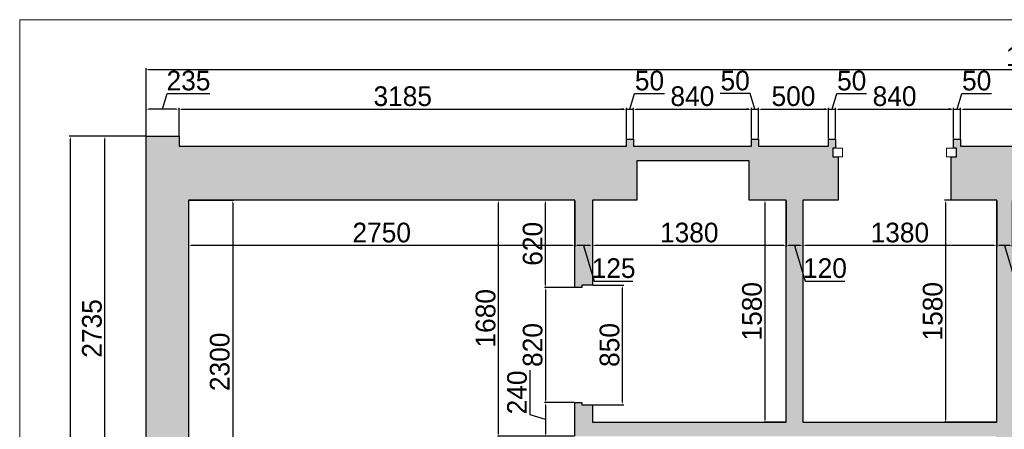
# Model space of a CAD drawing. Header units: feet. Extents: x 1858128 to 1982678, y 4638096 to 4671392.
# Tile 2 of 17: x 1858128 to 1865139, y 4649534 to 4652449. Entities that reach past the tile are written whole.
import ezdxf

# ---------------------------------------------------------------- set-up
doc = ezdxf.new("R2010")
doc.units = ezdxf.units.FT
doc.header["$MEASUREMENT"] = 0
doc.header["$PDMODE"] = 98
doc.header["$PDSIZE"] = 0.3
doc.styles.get("Standard").update_dxf_attribs({"font": 'ACADNUSX.TTF'})
doc.dimstyles.new('ISO-25', dxfattribs={"dimscale": 7, "dimtxt": 20, "dimasz": 2.5, "dimexe": 1.25, "dimexo": 0.625, "dimgap": 3, "dimtad": 1, "dimdec": 0, "dimtxsty": 'Standard', "dimcen": 2.5, "dimadec": 0, "dimazin": 0, "dimtfac": 1, "dimtdec": 0, "dimtmove": 0, "dimatfit": 3, "dimfxl": 1.25, "dimarcsym": 0})

# ---------------------------------------------------------------- blocks, each defined once
blk = doc.blocks.new('*D5460')
at = {"color": 0, "lineweight": -2, "transparency": 16777216}
for p, q in [((1865085.3, 4651159.5), (1865085.3, 4650832.5)), ((1865195.3, 4651159.5), (1865195.3, 4650832.5)), ((1865177.8, 4650841.2), (1865102.8, 4650841.2)), ((1865140.3, 4650841.2), (1865216.3, 4650588)), ((1865216.3, 4650588), (1865481.1, 4650588))]:
    blk.add_line(p, q, dxfattribs=at)
at = {"color": 0, "lineweight": 0, "transparency": 16777216}
for points in [[(1865102.8, 4650844.1), (1865102.8, 4650838.3), (1865085.3, 4650841.2)], [(1865177.8, 4650844.1), (1865177.8, 4650838.3), (1865195.3, 4650841.2)]]:
    blk.add_solid(points, dxfattribs=at)
at = {"layer": 'Defpoints', "color": 0, "lineweight": 0, "transparency": 16777216}
for p in [(1865085.3, 4651163.8, -26089.3), (1865195.3, 4651163.8, -26089.3), (1865085.3, 4650841.2)]:
    blk.add_point(p, dxfattribs=at)
at = {"color": 0, "lineweight": 0, "transparency": 16777216, "insert": (1865348.7, 4650680), "char_height": 140, "attachment_point": 5}
blk.add_mtext('110', dxfattribs=at)
blk = doc.blocks.new('*D5461')
at = {"color": 0, "lineweight": -2, "transparency": 16777216}
for p, q in [((1863705.3, 4651159.5), (1863705.3, 4650832.5)), ((1865085.3, 4651159.5), (1865085.3, 4650832.5)), ((1865067.8, 4650841.2), (1863722.8, 4650841.2))]:
    blk.add_line(p, q, dxfattribs=at)
at = {"color": 0, "lineweight": 0, "transparency": 16777216}
for points in [[(1863722.8, 4650844.1), (1863722.8, 4650838.3), (1863705.3, 4650841.2)], [(1865067.8, 4650844.1), (1865067.8, 4650838.3), (1865085.3, 4650841.2)]]:
    blk.add_solid(points, dxfattribs=at)
at = {"layer": 'Defpoints', "color": 0, "lineweight": 0, "transparency": 16777216}
for p in [(1863705.3, 4651163.8, -26089.3), (1865085.3, 4651163.8, -26089.3), (1863705.3, 4650841.2)]:
    blk.add_point(p, dxfattribs=at)
at = {"color": 0, "lineweight": 0, "transparency": 16777216, "insert": (1864395.3, 4650933.2), "char_height": 140, "attachment_point": 5}
blk.add_mtext('1380', dxfattribs=at)
blk = doc.blocks.new('*D5462')
at = {"color": 0, "lineweight": -2, "transparency": 16777216}
for p, q in [((1863585.8, 4651159.5), (1863585.8, 4650832.5)), ((1863705.3, 4651159.5), (1863705.3, 4650832.5)), ((1863687.8, 4650841.2), (1863603.3, 4650841.2)), ((1863645.6, 4650841.2), (1863721.6, 4650588)), ((1863721.6, 4650588), (1864002.7, 4650588))]:
    blk.add_line(p, q, dxfattribs=at)
at = {"color": 0, "lineweight": 0, "transparency": 16777216}
for points in [[(1863603.3, 4650844.1), (1863603.3, 4650838.3), (1863585.8, 4650841.2)], [(1863687.8, 4650844.1), (1863687.8, 4650838.3), (1863705.3, 4650841.2)]]:
    blk.add_solid(points, dxfattribs=at)
at = {"layer": 'Defpoints', "color": 0, "lineweight": 0, "transparency": 16777216}
for p in [(1863585.8, 4651163.8, -26089.3), (1863705.3, 4651163.8, -26089.3), (1863585.8, 4650841.2)]:
    blk.add_point(p, dxfattribs=at)
at = {"color": 0, "lineweight": 0, "transparency": 16777216, "insert": (1863862.1, 4650680), "char_height": 140, "attachment_point": 5}
blk.add_mtext('120', dxfattribs=at)
blk = doc.blocks.new('*D5463')
at = {"color": 0, "lineweight": -2, "transparency": 16777216}
for p, q in [((1862205.8, 4651159.5), (1862205.8, 4650832.5)), ((1863585.8, 4651159.5), (1863585.8, 4650832.5)), ((1863568.3, 4650841.2), (1862223.3, 4650841.2))]:
    blk.add_line(p, q, dxfattribs=at)
at = {"color": 0, "lineweight": 0, "transparency": 16777216}
for points in [[(1862223.3, 4650844.1), (1862223.3, 4650838.3), (1862205.8, 4650841.2)], [(1863568.3, 4650844.1), (1863568.3, 4650838.3), (1863585.8, 4650841.2)]]:
    blk.add_solid(points, dxfattribs=at)
at = {"layer": 'Defpoints', "color": 0, "lineweight": 0, "transparency": 16777216}
for p in [(1862205.8, 4651163.8, -26089.3), (1863585.8, 4651163.8, -26089.3), (1862205.8, 4650841.2)]:
    blk.add_point(p, dxfattribs=at)
at = {"color": 0, "lineweight": 0, "transparency": 16777216, "insert": (1862895.8, 4650933.2), "char_height": 140, "attachment_point": 5}
blk.add_mtext('1380', dxfattribs=at)
blk = doc.blocks.new('*D5464')
at = {"color": 0, "lineweight": -2, "transparency": 16777216}
for p, q in [((1862080.8, 4651159.5), (1862080.8, 4650832.5)), ((1862205.8, 4651159.5), (1862205.8, 4650832.5)), ((1862188.3, 4650841.2), (1862098.3, 4650841.2)), ((1862143.3, 4650841.2), (1862219.3, 4650588)), ((1862219.3, 4650588), (1862494.6, 4650588))]:
    blk.add_line(p, q, dxfattribs=at)
at = {"color": 0, "lineweight": 0, "transparency": 16777216}
for points in [[(1862098.3, 4650844.1), (1862098.3, 4650838.3), (1862080.8, 4650841.2)], [(1862188.3, 4650844.1), (1862188.3, 4650838.3), (1862205.8, 4650841.2)]]:
    blk.add_solid(points, dxfattribs=at)
at = {"layer": 'Defpoints', "color": 0, "lineweight": 0, "transparency": 16777216}
for p in [(1862080.8, 4651163.8, -26089.3), (1862205.8, 4651163.8, -26089.3), (1862080.8, 4650841.2)]:
    blk.add_point(p, dxfattribs=at)
at = {"color": 0, "lineweight": 0, "transparency": 16777216, "insert": (1862357, 4650680), "char_height": 140, "attachment_point": 5}
blk.add_mtext('125', dxfattribs=at)
blk = doc.blocks.new('*D5465')
at = {"color": 0, "lineweight": -2, "transparency": 16777216}
for p, q in [((1859330.8, 4651159.5), (1859330.8, 4650832.5)), ((1862080.8, 4651159.5), (1862080.8, 4650832.5)), ((1862063.3, 4650841.2), (1859348.3, 4650841.2))]:
    blk.add_line(p, q, dxfattribs=at)
at = {"color": 0, "lineweight": 0, "transparency": 16777216}
for points in [[(1859348.3, 4650844.1), (1859348.3, 4650838.3), (1859330.8, 4650841.2)], [(1862063.3, 4650844.1), (1862063.3, 4650838.3), (1862080.8, 4650841.2)]]:
    blk.add_solid(points, dxfattribs=at)
at = {"layer": 'Defpoints', "color": 0, "lineweight": 0, "transparency": 16777216}
for p in [(1859330.8, 4651163.8, -26089.3), (1862080.8, 4651163.8, -26089.3), (1859330.8, 4650841.2)]:
    blk.add_point(p, dxfattribs=at)
at = {"color": 0, "lineweight": 0, "transparency": 16777216, "insert": (1860705.8, 4650933.3), "char_height": 140, "attachment_point": 5}
blk.add_mtext('2750', dxfattribs=at)
blk = doc.blocks.new('*D5466')
at = {"color": 0, "lineweight": -2, "transparency": 16777216}
for p, q in [((1859335.2, 4651163.8), (1859653.8, 4651163.8)), ((1859645.1, 4651146.3), (1859645.1, 4648881.3)), ((1859335.2, 4648863.8), (1859653.8, 4648863.8))]:
    blk.add_line(p, q, dxfattribs=at)
at = {"color": 0, "lineweight": 0, "transparency": 16777216}
for points in [[(1859642.2, 4651146.3), (1859648, 4651146.3), (1859645.1, 4651163.8)], [(1859642.2, 4648881.3), (1859648, 4648881.3), (1859645.1, 4648863.8)]]:
    blk.add_solid(points, dxfattribs=at)
at = {"layer": 'Defpoints', "color": 0, "lineweight": 0, "transparency": 16777216}
for p in [(1859330.8, 4651163.8, -26089.3), (1859330.8, 4648863.8, -26089.3), (1859645.1, 4648863.8)]:
    blk.add_point(p, dxfattribs=at)
at = {"color": 0, "lineweight": 0, "transparency": 16777216, "insert": (1859553.1, 4650013.8), "char_height": 140, "attachment_point": 5, "rotation": 90}
blk.add_mtext('2300', dxfattribs=at)
blk = doc.blocks.new('*D5501')
at = {"color": 0, "lineweight": -2, "transparency": 16777216}
for p, q in [((1859026.5, 4651618.8), (1858726.1, 4651618.8)), ((1858734.9, 4648901.3), (1858734.9, 4651601.3)), ((1859026.5, 4648883.8), (1858726.1, 4648883.8))]:
    blk.add_line(p, q, dxfattribs=at)
at = {"color": 0, "lineweight": 0, "transparency": 16777216}
for points in [[(1858732, 4651601.3), (1858737.8, 4651601.3), (1858734.9, 4651618.8)], [(1858732, 4648901.3), (1858737.8, 4648901.3), (1858734.9, 4648883.8)]]:
    blk.add_solid(points, dxfattribs=at)
at = {"layer": 'Defpoints', "color": 0, "lineweight": 0, "transparency": 16777216}
for p in [(1858734.9, 4651618.8), (1859030.8, 4651618.8, -26089.3), (1859030.8, 4648883.8, -26089.3)]:
    blk.add_point(p, dxfattribs=at)
at = {"color": 0, "lineweight": 0, "transparency": 16777216, "insert": (1858642.8, 4650251.3), "char_height": 140, "attachment_point": 5, "rotation": 90}
blk.add_mtext('2735', dxfattribs=at)
blk = doc.blocks.new('*D5533')
at = {"color": 0, "lineweight": -2, "transparency": 16777216}
for p, q in [((1862076.5, 4651163.8), (1861864.2, 4651163.8)), ((1861873, 4650561.3), (1861873, 4651146.3)), ((1862076.5, 4650543.8), (1861864.2, 4650543.8))]:
    blk.add_line(p, q, dxfattribs=at)
at = {"color": 0, "lineweight": 0, "transparency": 16777216}
for points in [[(1861870.1, 4651146.3), (1861875.9, 4651146.3), (1861873, 4651163.8)], [(1861870.1, 4650561.3), (1861875.9, 4650561.3), (1861873, 4650543.8)]]:
    blk.add_solid(points, dxfattribs=at)
at = {"layer": 'Defpoints', "color": 0, "lineweight": 0, "transparency": 16777216}
for p in [(1861873, 4651163.8), (1862080.8, 4651163.8, -26089.3), (1862080.8, 4650543.8, -26089.3)]:
    blk.add_point(p, dxfattribs=at)
at = {"color": 0, "lineweight": 0, "transparency": 16777216, "insert": (1861781, 4650853.8), "char_height": 140, "attachment_point": 5, "rotation": 90}
blk.add_mtext('620', dxfattribs=at)
blk = doc.blocks.new('*D5534')
at = {"color": 0, "lineweight": -2, "transparency": 16777216}
for p, q in [((1865081, 4651163.8), (1864712.8, 4651163.8)), ((1864721.5, 4651146.3), (1864721.5, 4649601.3)), ((1865081, 4649583.8), (1864712.8, 4649583.8))]:
    blk.add_line(p, q, dxfattribs=at)
at = {"color": 0, "lineweight": 0, "transparency": 16777216}
for points in [[(1864718.6, 4651146.3), (1864724.4, 4651146.3), (1864721.5, 4651163.8)], [(1864718.6, 4649601.3), (1864724.4, 4649601.3), (1864721.5, 4649583.8)]]:
    blk.add_solid(points, dxfattribs=at)
at = {"layer": 'Defpoints', "color": 0, "lineweight": 0, "transparency": 16777216}
for p in [(1865085.3, 4651163.8, -26089.3), (1864721.5, 4649583.8), (1865085.3, 4649583.8, -26089.3)]:
    blk.add_point(p, dxfattribs=at)
at = {"color": 0, "lineweight": 0, "transparency": 16777216, "insert": (1864629.5, 4650373.8), "char_height": 140, "attachment_point": 5, "rotation": 90}
blk.add_mtext('1580', dxfattribs=at)
blk = doc.blocks.new('*D5535')
at = {"color": 0, "lineweight": -2, "transparency": 16777216}
for p, q in [((1863581.5, 4651163.8), (1863426, 4651163.8)), ((1863434.8, 4651146.3), (1863434.8, 4649601.3)), ((1863581.5, 4649583.8), (1863426, 4649583.8))]:
    blk.add_line(p, q, dxfattribs=at)
at = {"color": 0, "lineweight": 0, "transparency": 16777216}
for points in [[(1863431.8, 4651146.3), (1863437.7, 4651146.3), (1863434.8, 4651163.8)], [(1863431.8, 4649601.3), (1863437.7, 4649601.3), (1863434.8, 4649583.8)]]:
    blk.add_solid(points, dxfattribs=at)
at = {"layer": 'Defpoints', "color": 0, "lineweight": 0, "transparency": 16777216}
for p in [(1863585.8, 4651163.8, -26089.3), (1863434.8, 4649583.8), (1863585.8, 4649583.8, -26089.3)]:
    blk.add_point(p, dxfattribs=at)
at = {"color": 0, "lineweight": 0, "transparency": 16777216, "insert": (1863342.8, 4650373.8), "char_height": 140, "attachment_point": 5, "rotation": 90}
blk.add_mtext('1580', dxfattribs=at)
blk = doc.blocks.new('*D5536')
at = {"color": 0, "lineweight": -2, "transparency": 16777216}
for p, q in [((1859026.5, 4651618.8), (1858480.1, 4651618.8)), ((1858488.8, 4645131.3), (1858488.8, 4651601.3)), ((1859023.5, 4645113.8), (1858480.1, 4645113.8))]:
    blk.add_line(p, q, dxfattribs=at)
at = {"color": 0, "lineweight": 0, "transparency": 16777216}
for points in [[(1858485.9, 4651601.3), (1858491.7, 4651601.3), (1858488.8, 4651618.8)], [(1858485.9, 4645131.3), (1858491.7, 4645131.3), (1858488.8, 4645113.8)]]:
    blk.add_solid(points, dxfattribs=at)
at = {"layer": 'Defpoints', "color": 0, "lineweight": 0, "transparency": 16777216}
for p in [(1858488.8, 4651618.8), (1859030.8, 4651618.8, -26089.3), (1859027.8, 4645113.8, -26089.3)]:
    blk.add_point(p, dxfattribs=at)
at = {"color": 0, "lineweight": 0, "transparency": 16777216, "insert": (1858396.8, 4648366.3), "char_height": 140, "attachment_point": 5, "rotation": 90}
blk.add_mtext('6505', dxfattribs=at)
blk = doc.blocks.new('*D5537')
at = {"color": 0, "lineweight": -2, "transparency": 16777216}
for p, q in [((1859027.8, 4651623.2), (1859027.8, 4652104.1)), ((1859045.3, 4652095.3), (1871775.3, 4652095.3)), ((1871792.8, 4651623.2), (1871792.8, 4652104.1))]:
    blk.add_line(p, q, dxfattribs=at)
at = {"color": 0, "lineweight": 0, "transparency": 16777216}
for points in [[(1859045.3, 4652098.2), (1859045.3, 4652092.4), (1859027.8, 4652095.3)], [(1871775.3, 4652098.2), (1871775.3, 4652092.4), (1871792.8, 4652095.3)]]:
    blk.add_solid(points, dxfattribs=at)
at = {"layer": 'Defpoints', "color": 0, "lineweight": 0, "transparency": 16777216}
for p in [(1871792.8, 4652095.3), (1859027.8, 4651618.8, -26089.3), (1871792.8, 4651618.8, -26089.3)]:
    blk.add_point(p, dxfattribs=at)
at = {"color": 0, "lineweight": 0, "transparency": 16777216, "insert": (1865410.3, 4652187.4), "char_height": 140, "attachment_point": 5}
blk.add_mtext('12765', dxfattribs=at)
blk = doc.blocks.new('*D5538')
at = {"color": 0, "lineweight": -2, "transparency": 16777216}
for p, q in [((1859262.8, 4651623.2), (1859262.8, 4651820.5)), ((1859280.3, 4651811.7), (1862430.3, 4651811.7)), ((1862447.8, 4651578.2), (1862447.8, 4651820.5))]:
    blk.add_line(p, q, dxfattribs=at)
at = {"color": 0, "lineweight": 0, "transparency": 16777216}
for points in [[(1859280.3, 4651814.6), (1859280.3, 4651808.8), (1859262.8, 4651811.7)], [(1862430.3, 4651814.6), (1862430.3, 4651808.8), (1862447.8, 4651811.7)]]:
    blk.add_solid(points, dxfattribs=at)
at = {"layer": 'Defpoints', "color": 0, "lineweight": 0, "transparency": 16777216}
for p in [(1862447.8, 4651811.7), (1859262.8, 4651618.8, -26089.3), (1862447.8, 4651573.8, -26089.3)]:
    blk.add_point(p, dxfattribs=at)
at = {"color": 0, "lineweight": 0, "transparency": 16777216, "insert": (1860855.3, 4651903.7), "char_height": 140, "attachment_point": 5}
blk.add_mtext('3185', dxfattribs=at)
blk = doc.blocks.new('*D5539')
at = {"color": 0, "lineweight": -2, "transparency": 16777216}
for p, q in [((1859145.3, 4651811.7), (1859178.7, 4651923)), ((1859178.7, 4651923), (1859480.8, 4651923)), ((1859027.8, 4651623.2), (1859027.8, 4651820.5)), ((1859245.3, 4651811.7), (1859045.3, 4651811.7)), ((1859262.8, 4651623.2), (1859262.8, 4651820.5))]:
    blk.add_line(p, q, dxfattribs=at)
at = {"color": 0, "lineweight": 0, "transparency": 16777216}
for points in [[(1859045.3, 4651814.6), (1859045.3, 4651808.8), (1859027.8, 4651811.7)], [(1859245.3, 4651814.6), (1859245.3, 4651808.8), (1859262.8, 4651811.7)]]:
    blk.add_solid(points, dxfattribs=at)
at = {"layer": 'Defpoints', "color": 0, "lineweight": 0, "transparency": 16777216}
for p in [(1859027.8, 4651811.7), (1859027.8, 4651618.8, -26089.3), (1859262.8, 4651618.8, -26089.3)]:
    blk.add_point(p, dxfattribs=at)
at = {"color": 0, "lineweight": 0, "transparency": 16777216, "insert": (1859329.8, 4652014.9), "char_height": 140, "attachment_point": 5}
blk.add_mtext('235', dxfattribs=at)
blk = doc.blocks.new('*D5540')
at = {"color": 0, "lineweight": -2, "transparency": 16777216}
for p, q in [((1862472.8, 4651811.7), (1862506.2, 4651923)), ((1862506.2, 4651923), (1862718.5, 4651923)), ((1862430.3, 4651811.7), (1862412.8, 4651811.7)), ((1862447.8, 4651578.2), (1862447.8, 4651820.5)), ((1862447.8, 4651811.7), (1862497.8, 4651811.7)), ((1862447.8, 4651811.7), (1862497.8, 4651811.7)), ((1862497.8, 4651603.2), (1862497.8, 4651820.5)), ((1862515.3, 4651811.7), (1862532.8, 4651811.7))]:
    blk.add_line(p, q, dxfattribs=at)
at = {"color": 0, "lineweight": 0, "transparency": 16777216}
for points in [[(1862430.3, 4651814.6), (1862430.3, 4651808.8), (1862447.8, 4651811.7)], [(1862515.3, 4651814.6), (1862515.3, 4651808.8), (1862497.8, 4651811.7)]]:
    blk.add_solid(points, dxfattribs=at)
at = {"layer": 'Defpoints', "color": 0, "lineweight": 0, "transparency": 16777216}
for p in [(1862497.8, 4651811.7), (1862447.8, 4651573.8, -26089.3), (1862497.8, 4651598.8, -26089.3)]:
    blk.add_point(p, dxfattribs=at)
at = {"color": 0, "lineweight": 0, "transparency": 16777216, "insert": (1862612.4, 4652014.9), "char_height": 140, "attachment_point": 5}
blk.add_mtext('50', dxfattribs=at)
blk = doc.blocks.new('*D5541')
at = {"color": 0, "lineweight": -2, "transparency": 16777216}
for p, q in [((1862497.8, 4651603.2), (1862497.8, 4651820.5)), ((1862515.3, 4651811.7), (1863320.3, 4651811.7)), ((1863337.8, 4651603.2), (1863337.8, 4651820.5))]:
    blk.add_line(p, q, dxfattribs=at)
at = {"color": 0, "lineweight": 0, "transparency": 16777216}
for points in [[(1862515.3, 4651814.6), (1862515.3, 4651808.8), (1862497.8, 4651811.7)], [(1863320.3, 4651814.6), (1863320.3, 4651808.8), (1863337.8, 4651811.7)]]:
    blk.add_solid(points, dxfattribs=at)
at = {"layer": 'Defpoints', "color": 0, "lineweight": 0, "transparency": 16777216}
for p in [(1863337.8, 4651811.7), (1862497.8, 4651598.8, -26089.3), (1863337.8, 4651598.8, -26089.3)]:
    blk.add_point(p, dxfattribs=at)
at = {"color": 0, "lineweight": 0, "transparency": 16777216, "insert": (1862917.8, 4651903.7), "char_height": 140, "attachment_point": 5}
blk.add_mtext('840', dxfattribs=at)
blk = doc.blocks.new('*D5542')
at = {"color": 0, "lineweight": -2, "transparency": 16777216}
for p, q in [((1863328.6, 4651923), (1863116.4, 4651923)), ((1863362.8, 4651811.7), (1863328.6, 4651923)), ((1863320.3, 4651811.7), (1863302.8, 4651811.7)), ((1863337.8, 4651603.2), (1863337.8, 4651820.5)), ((1863337.8, 4651811.7), (1863387.8, 4651811.7)), ((1863337.8, 4651811.7), (1863387.8, 4651811.7)), ((1863387.8, 4651603.2), (1863387.8, 4651820.5)), ((1863405.3, 4651811.7), (1863422.8, 4651811.7))]:
    blk.add_line(p, q, dxfattribs=at)
at = {"color": 0, "lineweight": 0, "transparency": 16777216}
for points in [[(1863320.3, 4651814.6), (1863320.3, 4651808.8), (1863337.8, 4651811.7)], [(1863405.3, 4651814.6), (1863405.3, 4651808.8), (1863387.8, 4651811.7)]]:
    blk.add_solid(points, dxfattribs=at)
at = {"layer": 'Defpoints', "color": 0, "lineweight": 0, "transparency": 16777216}
for p in [(1863387.8, 4651811.7), (1863337.8, 4651598.8, -26089.3), (1863387.8, 4651598.8, -26089.3)]:
    blk.add_point(p, dxfattribs=at)
at = {"color": 0, "lineweight": 0, "transparency": 16777216, "insert": (1863222.5, 4652014.9), "char_height": 140, "attachment_point": 5}
blk.add_mtext('50', dxfattribs=at)
blk = doc.blocks.new('*D5543')
at = {"color": 0, "lineweight": -2, "transparency": 16777216}
for p, q in [((1863387.8, 4651603.2), (1863387.8, 4651820.5)), ((1863405.3, 4651811.7), (1863870.3, 4651811.7)), ((1863887.8, 4651603.2), (1863887.8, 4651820.5))]:
    blk.add_line(p, q, dxfattribs=at)
at = {"color": 0, "lineweight": 0, "transparency": 16777216}
for points in [[(1863405.3, 4651814.6), (1863405.3, 4651808.8), (1863387.8, 4651811.7)], [(1863870.3, 4651814.6), (1863870.3, 4651808.8), (1863887.8, 4651811.7)]]:
    blk.add_solid(points, dxfattribs=at)
at = {"layer": 'Defpoints', "color": 0, "lineweight": 0, "transparency": 16777216}
for p in [(1863887.8, 4651811.7), (1863387.8, 4651598.8, -26089.3), (1863887.8, 4651598.8, -26089.3)]:
    blk.add_point(p, dxfattribs=at)
at = {"color": 0, "lineweight": 0, "transparency": 16777216, "insert": (1863637.8, 4651903.7), "char_height": 140, "attachment_point": 5}
blk.add_mtext('500', dxfattribs=at)
blk = doc.blocks.new('*D5544')
at = {"color": 0, "lineweight": -2, "transparency": 16777216}
for p, q in [((1863912.8, 4651811.7), (1863946.2, 4651923)), ((1863946.2, 4651923), (1864158.5, 4651923)), ((1863870.3, 4651811.7), (1863852.8, 4651811.7)), ((1863887.8, 4651603.2), (1863887.8, 4651820.5)), ((1863887.8, 4651811.7), (1863937.8, 4651811.7)), ((1863887.8, 4651811.7), (1863937.8, 4651811.7)), ((1863937.8, 4651603.2), (1863937.8, 4651820.5)), ((1863955.3, 4651811.7), (1863972.8, 4651811.7))]:
    blk.add_line(p, q, dxfattribs=at)
at = {"color": 0, "lineweight": 0, "transparency": 16777216}
for points in [[(1863870.3, 4651814.6), (1863870.3, 4651808.8), (1863887.8, 4651811.7)], [(1863955.3, 4651814.6), (1863955.3, 4651808.8), (1863937.8, 4651811.7)]]:
    blk.add_solid(points, dxfattribs=at)
at = {"layer": 'Defpoints', "color": 0, "lineweight": 0, "transparency": 16777216}
for p in [(1863937.8, 4651811.7), (1863887.8, 4651598.8, -26089.3), (1863937.8, 4651598.8, -26089.3)]:
    blk.add_point(p, dxfattribs=at)
at = {"color": 0, "lineweight": 0, "transparency": 16777216, "insert": (1864052.4, 4652014.9), "char_height": 140, "attachment_point": 5}
blk.add_mtext('50', dxfattribs=at)
blk = doc.blocks.new('*D5545')
at = {"color": 0, "lineweight": -2, "transparency": 16777216}
for p, q in [((1863937.8, 4651603.2), (1863937.8, 4651820.5)), ((1863955.3, 4651811.7), (1864760.3, 4651811.7)), ((1864777.8, 4651603.2), (1864777.8, 4651820.5))]:
    blk.add_line(p, q, dxfattribs=at)
at = {"color": 0, "lineweight": 0, "transparency": 16777216}
for points in [[(1863955.3, 4651814.6), (1863955.3, 4651808.8), (1863937.8, 4651811.7)], [(1864760.3, 4651814.6), (1864760.3, 4651808.8), (1864777.8, 4651811.7)]]:
    blk.add_solid(points, dxfattribs=at)
at = {"layer": 'Defpoints', "color": 0, "lineweight": 0, "transparency": 16777216}
for p in [(1864777.8, 4651811.7), (1863937.8, 4651598.8, -26089.3), (1864777.8, 4651598.8, -26089.3)]:
    blk.add_point(p, dxfattribs=at)
at = {"color": 0, "lineweight": 0, "transparency": 16777216, "insert": (1864357.8, 4651903.7), "char_height": 140, "attachment_point": 5}
blk.add_mtext('840', dxfattribs=at)
blk = doc.blocks.new('*D5546')
at = {"color": 0, "lineweight": -2, "transparency": 16777216}
for p, q in [((1864802.8, 4651811.7), (1864836.2, 4651923)), ((1864836.2, 4651923), (1865048.5, 4651923)), ((1864760.3, 4651811.7), (1864742.8, 4651811.7)), ((1864777.8, 4651603.2), (1864777.8, 4651820.5)), ((1864777.8, 4651811.7), (1864827.8, 4651811.7)), ((1864777.8, 4651811.7), (1864827.8, 4651811.7)), ((1864827.8, 4651603.2), (1864827.8, 4651820.5)), ((1864845.3, 4651811.7), (1864862.8, 4651811.7))]:
    blk.add_line(p, q, dxfattribs=at)
at = {"color": 0, "lineweight": 0, "transparency": 16777216}
for points in [[(1864760.3, 4651814.6), (1864760.3, 4651808.8), (1864777.8, 4651811.7)], [(1864845.3, 4651814.6), (1864845.3, 4651808.8), (1864827.8, 4651811.7)]]:
    blk.add_solid(points, dxfattribs=at)
at = {"layer": 'Defpoints', "color": 0, "lineweight": 0, "transparency": 16777216}
for p in [(1864827.8, 4651811.7), (1864777.8, 4651598.8, -26089.3), (1864827.8, 4651598.8, -26089.3)]:
    blk.add_point(p, dxfattribs=at)
at = {"color": 0, "lineweight": 0, "transparency": 16777216, "insert": (1864942.4, 4652014.9), "char_height": 140, "attachment_point": 5}
blk.add_mtext('50', dxfattribs=at)
blk = doc.blocks.new('*D5547')
at = {"color": 0, "lineweight": -2, "transparency": 16777216}
for p, q in [((1864827.8, 4651603.2), (1864827.8, 4651820.5)), ((1864845.3, 4651811.7), (1871535.3, 4651811.7)), ((1871552.8, 4651623.2), (1871552.8, 4651820.5))]:
    blk.add_line(p, q, dxfattribs=at)
at = {"color": 0, "lineweight": 0, "transparency": 16777216}
for points in [[(1864845.3, 4651814.6), (1864845.3, 4651808.8), (1864827.8, 4651811.7)], [(1871535.3, 4651814.6), (1871535.3, 4651808.8), (1871552.8, 4651811.7)]]:
    blk.add_solid(points, dxfattribs=at)
at = {"layer": 'Defpoints', "color": 0, "lineweight": 0, "transparency": 16777216}
for p in [(1871552.8, 4651811.7), (1871552.8, 4651618.8, -26089.3), (1864827.8, 4651598.8, -26089.3)]:
    blk.add_point(p, dxfattribs=at)
at = {"color": 0, "lineweight": 0, "transparency": 16777216, "insert": (1868190.3, 4651903.8), "char_height": 140, "attachment_point": 5}
blk.add_mtext('6725', dxfattribs=at)
blk = doc.blocks.new('*D5549')
at = {"color": 0, "lineweight": -2, "transparency": 16777216}
for p, q in [((1862076.5, 4650543.8), (1861864.2, 4650543.8)), ((1861873, 4650526.3), (1861873, 4649741.3)), ((1862076.5, 4649723.8), (1861864.2, 4649723.8))]:
    blk.add_line(p, q, dxfattribs=at)
at = {"color": 0, "lineweight": 0, "transparency": 16777216}
for points in [[(1861870.1, 4650526.3), (1861875.9, 4650526.3), (1861873, 4650543.8)], [(1861870.1, 4649741.3), (1861875.9, 4649741.3), (1861873, 4649723.8)]]:
    blk.add_solid(points, dxfattribs=at)
at = {"layer": 'Defpoints', "color": 0, "lineweight": 0, "transparency": 16777216}
for p in [(1862080.8, 4650543.8, -26089.3), (1861873, 4649723.8), (1862080.8, 4649723.8, -26089.3)]:
    blk.add_point(p, dxfattribs=at)
at = {"color": 0, "lineweight": 0, "transparency": 16777216, "insert": (1861781, 4650133.8), "char_height": 140, "attachment_point": 5, "rotation": 90}
blk.add_mtext('820', dxfattribs=at)
blk = doc.blocks.new('*D5550')
at = {"color": 0, "lineweight": -2, "transparency": 16777216}
for p, q in [((1861761.8, 4649637.2), (1861761.8, 4649955.1)), ((1862076.5, 4649723.8), (1861864.2, 4649723.8)), ((1861873, 4649706.3), (1861873, 4649501.3)), ((1861873, 4649603.8), (1861761.8, 4649637.2)), ((1862076.5, 4649483.8), (1861864.2, 4649483.8))]:
    blk.add_line(p, q, dxfattribs=at)
at = {"color": 0, "lineweight": 0, "transparency": 16777216}
for points in [[(1861870.1, 4649706.3), (1861875.9, 4649706.3), (1861873, 4649723.8)], [(1861870.1, 4649501.3), (1861875.9, 4649501.3), (1861873, 4649483.8)]]:
    blk.add_solid(points, dxfattribs=at)
at = {"layer": 'Defpoints', "color": 0, "lineweight": 0, "transparency": 16777216}
for p in [(1862080.8, 4649723.8, -26089.3), (1861873, 4649483.8), (1862080.8, 4649483.8, -26089.3)]:
    blk.add_point(p, dxfattribs=at)
at = {"color": 0, "lineweight": 0, "transparency": 16777216, "insert": (1861669.8, 4649796.1), "char_height": 140, "attachment_point": 5, "rotation": 90}
blk.add_mtext('240', dxfattribs=at)
blk = doc.blocks.new('*D5551')
at = {"color": 0, "lineweight": -2, "transparency": 16777216}
for p, q in [((1862076.5, 4651163.8), (1861529.1, 4651163.8)), ((1861537.8, 4649501.3), (1861537.8, 4651146.3)), ((1862076.5, 4649483.8), (1861529.1, 4649483.8))]:
    blk.add_line(p, q, dxfattribs=at)
at = {"color": 0, "lineweight": 0, "transparency": 16777216}
for points in [[(1861534.9, 4651146.3), (1861540.8, 4651146.3), (1861537.8, 4651163.8)], [(1861534.9, 4649501.3), (1861540.8, 4649501.3), (1861537.8, 4649483.8)]]:
    blk.add_solid(points, dxfattribs=at)
at = {"layer": 'Defpoints', "color": 0, "lineweight": 0, "transparency": 16777216}
for p in [(1861537.8, 4651163.8), (1862080.8, 4651163.8, -26089.3), (1862080.8, 4649483.8, -26089.3)]:
    blk.add_point(p, dxfattribs=at)
at = {"color": 0, "lineweight": 0, "transparency": 16777216, "insert": (1861445.9, 4650323.8), "char_height": 140, "attachment_point": 5, "rotation": 90}
blk.add_mtext('1680', dxfattribs=at)
blk = doc.blocks.new('*D5552')
at = {"color": 0, "lineweight": -2, "transparency": 16777216}
for p, q in [((1862210.2, 4650558.8), (1862429.4, 4650558.8)), ((1862420.6, 4649726.3), (1862420.6, 4650541.3)), ((1862210.2, 4649708.8), (1862429.4, 4649708.8))]:
    blk.add_line(p, q, dxfattribs=at)
at = {"color": 0, "lineweight": 0, "transparency": 16777216}
for points in [[(1862417.7, 4650541.3), (1862423.5, 4650541.3), (1862420.6, 4650558.8)], [(1862417.7, 4649726.3), (1862423.5, 4649726.3), (1862420.6, 4649708.8)]]:
    blk.add_solid(points, dxfattribs=at)
at = {"layer": 'Defpoints', "color": 0, "lineweight": 0, "transparency": 16777216}
for p in [(1862205.8, 4650558.8, -26089.3), (1862420.6, 4650558.8), (1862205.8, 4649708.8, -26089.3)]:
    blk.add_point(p, dxfattribs=at)
at = {"color": 0, "lineweight": 0, "transparency": 16777216, "insert": (1862328.6, 4650133.8), "char_height": 140, "attachment_point": 5, "rotation": 90}
blk.add_mtext('850', dxfattribs=at)

msp = doc.modelspace()

# ---------------------------------------------------------------- hatches: boundary and pattern name
at = {"lineweight": 0}
h = msp.add_hatch(dxfattribs=at)
h.set_pattern_fill('AR-CONC', color=256, scale=30)
h.set_pattern_definition([(50, (0, 0), (215.178055, -18.8256405), [22.5, -247.5]), (355, (0, 0), (-41.6254, 225.65764), [18, -198]), (100.4514445, (17.93, -1.57), (173.552654, 206.831997), [19.122058, -210.342634]), (46.1842, (0, 60), (320.172399, -49.655784), [33.75, -371.25]), (96.6356355, (26.68, 55.86), (280.398584, 292.23558), [28.683103, -315.514128]), (351.184164, (0, 60), (280.398584, 292.23558), [27, -297]), (21, (30, 45), (179.0721156, -120.785667), [22.5, -247.5]), (326, (30, 45), (72.9946, 217.545014), [18, -198]), (71.4514447, (44.92, 34.93), (252.066713, 96.759346), [19.122057, -210.342634]), (37.5, (0, 0), (3.6479566, 99.8681561), [0, -195.6, 0, -201, 0, -198.75]), (7.5, (0, 0), (78.9208612, 118.3235136), [0, -114.6, 0, -191.1, 0, -75.75]), (327.5, (-66.9, 0), (160.1467309, -6.7664615), [0, -75, 0, -234, 0, -310.5]), (317.5, (-96.9, 0), (174.9558508, 30.0314947), [0, -97.5, 0, -155.4, 0, -220.5])])
h.paths.add_polyline_path([(1859110.8, 4648863.8), (1859110.8, 4648883.8), (1859027.8, 4648883.8), (1859027.8, 4651618.8), (1859262.8, 4651618.8), (1859262.8, 4651548.8), (1862447.8, 4651548.8), (1862447.8, 4651598.8), (1862497.8, 4651598.8), (1862497.8, 4651548.8), (1863337.8, 4651548.8), (1863337.8, 4651598.8), (1863387.8, 4651598.8), (1863387.8, 4651548.8), (1863887.8, 4651548.8), (1863887.8, 4651598.8), (1863937.8, 4651598.8), (1863937.8, 4651533.8), (1863917.8, 4651533.8), (1863917.8, 4651473.8), (1863955.3, 4651473.8), (1863955.3, 4651163.8), (1863705.3, 4651163.8), (1863705.3, 4649583.8), (1865085.3, 4649583.8), (1865085.3, 4651163.8), (1864760.3, 4651163.8), (1864760.3, 4651473.8), (1864797.8, 4651473.8), (1864797.8, 4651533.8), (1864777.8, 4651533.8), (1864777.8, 4651598.8), (1864827.8, 4651598.8), (1864827.8, 4651548.8), (1871552.8, 4651548.8), (1871552.8, 4651618.8), (1871792.8, 4651618.8), (1871792.8, 4650958.8), (1871712.8, 4650958.8), (1871712.8, 4650938.8), (1871510.3, 4650938.8), (1871510.3, 4651168.8), (1868950.3, 4651168.8), (1868950.3, 4649398.8), (1868900.3, 4649398.8), (1868900.3, 4649383.8), (1868850.3, 4649383.8), (1868850.3, 4649463.8), (1868770.3, 4649463.8), (1868770.3, 4649513.8), (1868785.3, 4649513.8), (1868785.3, 4649563.8), (1868855.3, 4649563.8), (1868855.3, 4651163.8), (1866835.3, 4651163.8), (1866835.3, 4650488.8), (1866785.3, 4650488.8), (1866785.3, 4650503.8), (1866735.3, 4650503.8), (1866735.3, 4651163.8), (1865195.3, 4651163.8), (1865195.3, 4649563.8), (1866735.3, 4649563.8), (1866735.3, 4649633.8), (1866785.3, 4649633.8), (1866785.3, 4649648.8), (1866835.3, 4649648.8), (1866835.3, 4649563.8), (1867915.3, 4649563.8), (1867915.3, 4649513.8), (1867930.3, 4649513.8), (1867930.3, 4649463.8), (1867800.3, 4649463.8), (1867800.3, 4648813.8), (1867750.3, 4648813.8), (1867750.3, 4648828.8), (1867700.3, 4648828.8), (1867700.3, 4649463.8), (1865180.3, 4649463.8), (1865180.3, 4647863.8), (1866395.3, 4647863.8), (1866395.3, 4647763.8), (1865180.3, 4647763.8), (1865180.3, 4645483.8), (1865340.3, 4645483.8), (1865340.3, 4645193.8), (1865327.8, 4645193.8), (1865327.8, 4645113.8), (1864927.8, 4645113.8), (1864927.8, 4645193.8), (1864900.8, 4645193.8), (1864900.8, 4645493.8), (1865080.8, 4645493.8), (1865080.8, 4649483.8), (1862080.8, 4649483.8), (1862080.8, 4649723.8), (1862130.8, 4649723.8), (1862130.8, 4649708.8), (1862205.8, 4649708.8), (1862205.8, 4649583.8), (1863585.8, 4649583.8), (1863585.8, 4651163.8), (1863322.8, 4651163.8), (1863322.8, 4651443.8), (1862522.8, 4651443.8), (1862522.8, 4651163.8), (1862205.8, 4651163.8), (1862205.8, 4650558.8), (1862130.8, 4650558.8), (1862130.8, 4650543.8), (1862080.8, 4650543.8), (1862080.8, 4651163.8), (1859330.8, 4651163.8), (1859330.8, 4648863.8)])
h.paths.add_polyline_path([(1871792.8, 4644533.8), (1871212.8, 4644533.8), (1871212.8, 4644888.8), (1871200.3, 4644888.8), (1871200.3, 4645278.8), (1871510.3, 4645278.8), (1871510.3, 4648268.8), (1868950.3, 4648268.8), (1868950.3, 4648188.8), (1868900.3, 4648188.8), (1868900.3, 4648173.8), (1868850.3, 4648173.8), (1868850.3, 4648443.8), (1868900.3, 4648443.8), (1868900.3, 4648428.8), (1868950.3, 4648428.8), (1868950.3, 4648368.8), (1871510.3, 4648368.8), (1871510.3, 4650118.8), (1871712.8, 4650118.8), (1871712.8, 4650098.8), (1871792.8, 4650098.8)])
h.paths.add_polyline_path([(1868850.3, 4645193.8), (1868850.3, 4647233.8), (1868900.3, 4647233.8), (1868900.3, 4647218.8), (1868950.3, 4647218.8), (1868950.3, 4645278.8), (1869440.3, 4645278.8), (1869440.3, 4644888.8), (1869427.8, 4644888.8), (1869427.8, 4644533.8), (1868867.8, 4644533.8), (1868867.8, 4645133.8), (1868887.8, 4645133.8), (1868887.8, 4645193.8)], flags=17)
h.paths.add_polyline_path([(1867800.3, 4647873.8), (1867750.3, 4647873.8), (1867750.3, 4647858.8), (1867700.3, 4647858.8), (1867700.3, 4647578.8), (1867740.3, 4647578.8), (1867740.3, 4647593.8), (1867800.3, 4647593.8)], flags=17)
h.paths.add_polyline_path([(1859027.8, 4645113.8), (1859027.8, 4645473.8), (1859110.8, 4645473.8), (1859110.8, 4645493.8), (1859330.8, 4645493.8), (1859330.8, 4645193.8), (1859327.8, 4645193.8), (1859327.8, 4645113.8)], flags=17)

# ---------------------------------------------------------------- linework, layer by layer
at = {"lineweight": 5, "elevation": -26089.3}
msp.add_lwpolyline([(1858127.8, 4652448.8), (1858127.8, 4644113.8), (1872692.8, 4644113.8), (1872692.8, 4652448.8)], close=True, dxfattribs=at)
at = {"ltscale": 0.5, "elevation": -26089.3}
for points in [[(1859027.8, 4648883.8), (1859027.8, 4651618.8), (1859262.8, 4651618.8), (1859262.8, 4651548.8), (1862447.8, 4651548.8), (1862447.8, 4651598.8), (1862497.8, 4651598.8), (1862497.8, 4651548.8), (1863337.8, 4651548.8), (1863337.8, 4651598.8), (1863387.8, 4651598.8), (1863387.8, 4651548.8), (1863887.8, 4651548.8), (1863887.8, 4651598.8), (1863937.8, 4651598.8), (1863937.8, 4651533.8), (1863917.8, 4651533.8), (1863917.8, 4651473.8), (1863955.3, 4651473.8), (1863955.3, 4651163.8), (1863705.3, 4651163.8), (1863705.3, 4649583.8), (1865085.3, 4649583.8), (1865085.3, 4651163.8), (1864760.3, 4651163.8), (1864760.3, 4651473.8), (1864797.8, 4651473.8), (1864797.8, 4651533.8), (1864777.8, 4651533.8), (1864777.8, 4651598.8), (1864827.8, 4651598.8), (1864827.8, 4651548.8), (1871552.8, 4651548.8)], [(1862080.8, 4649483.8), (1862080.8, 4649723.8), (1862130.8, 4649723.8), (1862130.8, 4649708.8), (1862205.8, 4649708.8), (1862205.8, 4649583.8), (1863585.8, 4649583.8), (1863585.8, 4651163.8), (1863322.8, 4651163.8), (1863322.8, 4651443.8), (1862522.8, 4651443.8), (1862522.8, 4651163.8), (1862205.8, 4651163.8), (1862205.8, 4650558.8), (1862130.8, 4650558.8), (1862130.8, 4650543.8), (1862080.8, 4650543.8), (1862080.8, 4651163.8), (1859330.8, 4651163.8), (1859330.8, 4648863.8)]]:
    msp.add_lwpolyline(points, dxfattribs=at)
at = {"lineweight": 5, "ltscale": 0.5, "elevation": -26089.3}
for points in [[(1863987.8, 4651533.8), (1863987.8, 4651473.8), (1863917.8, 4651473.8), (1863917.8, 4651533.8)], [(1864727.8, 4651533.8), (1864727.8, 4651473.8), (1864797.8, 4651473.8), (1864797.8, 4651533.8)]]:
    msp.add_lwpolyline(points, close=True, dxfattribs=at)

# ---------------------------------------------------------------- dimensions: what is measured, and where the dimension line sits
at = {"color": 5, "lineweight": 0}
for base, p1, p2, picture, middle in [((1871792.8, 4652095.3), (1859027.8, 4651618.8, -26089.3), (1871792.8, 4651618.8, -26089.3), '*D5537', (1865410.3, 4652187.4)), ((1862447.8, 4651811.7), (1859262.8, 4651618.8, -26089.3), (1862447.8, 4651573.8, -26089.3), '*D5538', (1860855.3, 4651903.7))]:
    dim = msp.add_linear_dim(base=base, p1=p1, p2=p2, dimstyle='ISO-25', dxfattribs=at)
    dim.commit()
    dim.dimension.update_dxf_attribs({"geometry": picture, "text_midpoint": middle})
for base, p1, p2, picture, middle in [((1859027.8, 4651811.7), (1859262.8, 4651618.8, -26089.3), (1859027.8, 4651618.8, -26089.3), '*D5539', (1859199.7, 4652014.9)), ((1862497.8, 4651811.7), (1862447.8, 4651573.8, -26089.3), (1862497.8, 4651598.8, -26089.3), '*D5540', (1862527.2, 4652014.9)), ((1863937.8, 4651811.7), (1863887.8, 4651598.8, -26089.3), (1863937.8, 4651598.8, -26089.3), '*D5544', (1863967.2, 4652014.9)), ((1864827.8, 4651811.7), (1864777.8, 4651598.8, -26089.3), (1864827.8, 4651598.8, -26089.3), '*D5546', (1864857.2, 4652014.9)), ((1863337.8, 4651811.7), (1862497.8, 4651598.8, -26089.3), (1863337.8, 4651598.8, -26089.3), '*D5541', (1862917.8, 4651903.7)), ((1863887.8, 4651811.7), (1863387.8, 4651598.8, -26089.3), (1863887.8, 4651598.8, -26089.3), '*D5543', (1863637.8, 4651903.7)), ((1864777.8, 4651811.7), (1863937.8, 4651598.8, -26089.3), (1864777.8, 4651598.8, -26089.3), '*D5545', (1864357.8, 4651903.7)), ((1871552.8, 4651811.7), (1864827.8, 4651598.8, -26089.3), (1871552.8, 4651618.8, -26089.3), '*D5547', (1868190.3, 4651903.8)), ((1859330.8, 4650841.2), (1862080.8, 4651163.8, -26089.3), (1859330.8, 4651163.8, -26089.3), '*D5465', (1860705.8, 4650933.3)), ((1862080.8, 4650841.2), (1862205.8, 4651163.8, -26089.3), (1862080.8, 4651163.8, -26089.3), '*D5464', (1862240.3, 4650680)), ((1862205.8, 4650841.2), (1863585.8, 4651163.8, -26089.3), (1862205.8, 4651163.8, -26089.3), '*D5463', (1862895.8, 4650933.2)), ((1863585.8496528, 4650841.2067337), (1863705.3496528, 4651163.8320845, -26089.2753066), (1863585.8496528, 4651163.8320845, -26089.2753066), '*D5462', (1863742.5533139, 4650680.0041535)), ((1863705.3, 4650841.2), (1865085.3, 4651163.8, -26089.3), (1863705.3, 4651163.8, -26089.3), '*D5461', (1864395.3, 4650933.2)), ((1865085.3, 4650841.2), (1865195.3, 4651163.8, -26089.3), (1865085.3, 4651163.8, -26089.3), '*D5460', (1865237.3, 4650680))]:
    dim = msp.add_linear_dim(base=base, p1=p1, p2=p2, dimstyle='ISO-25', override={"dimtmove": 1}, dxfattribs=at)
    dim.commit()
    dim.dimension.update_dxf_attribs({"geometry": picture, "text_midpoint": middle})
dim = msp.add_linear_dim(base=(1863387.8, 4651811.7), p1=(1863337.8, 4651598.8, -26089.3), p2=(1863387.8, 4651598.8, -26089.3), dimstyle='ISO-25', override={"dimtmove": 1}, dxfattribs=at)
dim.commit()
dim.dimension.update_dxf_attribs({"geometry": '*D5542', "text_midpoint": (1863307.6, 4651923), "dimtype": 160})
for base, p1, p2, picture, middle in [((1858488.8, 4651618.8), (1859027.8, 4645113.8, -26089.3), (1859030.8, 4651618.8, -26089.3), '*D5536', (1858396.8, 4648366.3)), ((1859645.1, 4648863.8), (1859330.8, 4651163.8, -26089.3), (1859330.8, 4648863.8, -26089.3), '*D5466', (1859553.1, 4650013.8)), ((1861537.8, 4651163.8), (1862080.8, 4649483.8, -26089.3), (1862080.8, 4651163.8, -26089.3), '*D5551', (1861445.9, 4650323.8)), ((1861873, 4651163.8), (1862080.8, 4650543.8, -26089.3), (1862080.8, 4651163.8, -26089.3), '*D5533', (1861781, 4650853.8)), ((1863434.8, 4649583.8), (1863585.8, 4651163.8, -26089.3), (1863585.8, 4649583.8, -26089.3), '*D5535', (1863342.8, 4650373.8)), ((1864721.5, 4649583.8), (1865085.3, 4651163.8, -26089.3), (1865085.3, 4649583.8, -26089.3), '*D5534', (1864629.5, 4650373.8)), ((1862420.6, 4650558.8), (1862205.8, 4649708.8, -26089.3), (1862205.8, 4650558.8, -26089.3), '*D5552', (1862328.6, 4650133.8))]:
    dim = msp.add_linear_dim(base=base, p1=p1, p2=p2, angle=90, dimstyle='ISO-25', dxfattribs=at)
    dim.commit()
    dim.dimension.update_dxf_attribs({"geometry": picture, "text_midpoint": middle})
for base, p1, p2, picture, middle in [((1858734.9, 4651618.8), (1859030.8, 4648883.8, -26089.3), (1859030.8, 4651618.8, -26089.3), '*D5501', (1858642.8, 4650251.3)), ((1861873, 4649723.8), (1862080.8, 4650543.8, -26089.3), (1862080.8, 4649723.8, -26089.3), '*D5549', (1861781, 4650133.8)), ((1861873, 4649483.8), (1862080.8, 4649723.8, -26089.3), (1862080.8, 4649483.8, -26089.3), '*D5550', (1861669.8, 4649658.2))]:
    dim = msp.add_linear_dim(base=base, p1=p1, p2=p2, angle=90, dimstyle='ISO-25', override={"dimtmove": 1}, dxfattribs=at)
    dim.commit()
    dim.dimension.update_dxf_attribs({"geometry": picture, "text_midpoint": middle})

doc.saveas('drawing.dxf')
